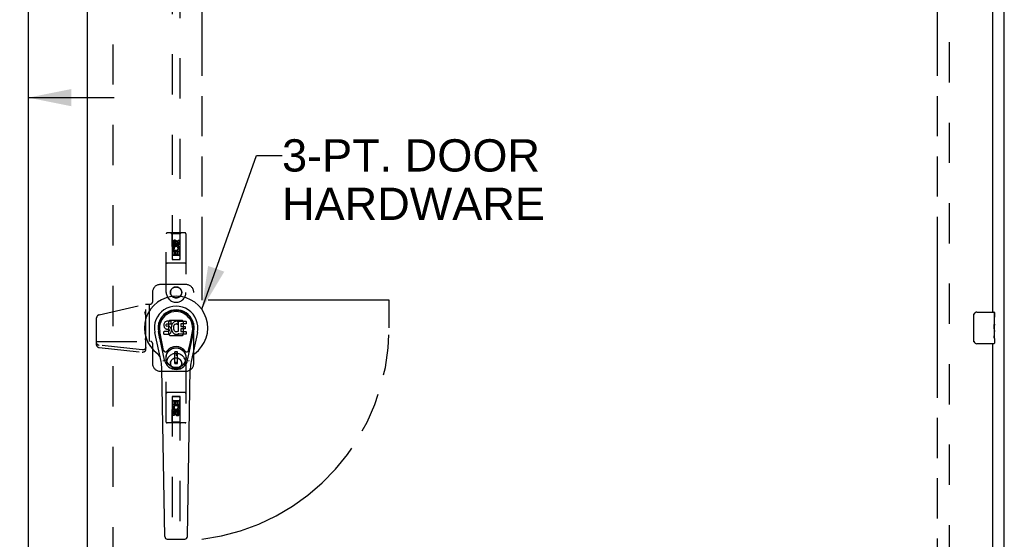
# Model space of a CAD drawing. Header units: inches. Extents: x 0 to 232, y 0 to 150.
# Tile 11 of 20: x 74 to 105, y 75 to 92. Entities that reach past the tile are written whole.
import ezdxf

# ---------------------------------------------------------------- set-up
doc = ezdxf.new("R2010")
doc.units = ezdxf.units.IN
doc.header["$LTSCALE"] = 12.75
doc.header["$MEASUREMENT"] = 0
doc.linetypes.add('HIDDEN', pattern=[0.2, 0.1, -0.1])
doc.linetypes.add('PHANTOM', pattern=[0.8, 0.45, -0.05, 0.1, -0.05, 0.1, -0.05])
doc.layers.get('0').update_dxf_attribs({"linetype": 'CONTINUOUS'})
for name, color, linetype in [('02___PRT_ALL_AXES', 7, 'CONTINUOUS'), ('AVAILABLE_DOOR_SPACE', 7, 'CONTINUOUS'), ('DEFAULT_2', 8, 'HIDDEN'), ('DIMENSIONS', 7, 'CONTINUOUS')]:
    doc.layers.add(name, color=color, linetype=linetype)
doc.styles.get("Standard").update_dxf_attribs({"font": 'arial.ttf'})
doc.dimstyles.new('DIMSTYLE_2', dxfattribs={"dimtxt": 1.063636, "dimasz": 1.363636, "dimexe": 0.09, "dimexo": 0.07, "dimgap": 0.039, "dimtad": 0, "dimtih": 1, "dimtoh": 1, "dimzin": 4, "dimdsep": 46, "dimtxsty": 'Standard', "dimblk": '_FILLED', "dimblk1": '_FILLED', "dimblk2": '_FILLED', "dimcen": 0.09, "dimazin": 1, "dimtfac": 1, "dimtdec": 3, "dimtofl": 0, "dimtmove": 0, "dimatfit": 3, "dimldrblk": '_FILLED', "dimfxl": 1, "dimtolj": 1, "dimtzin": 4, "dimarcsym": 0})
doc.dimstyles.get("Standard").update_dxf_attribs({"dimtxt": 1.159091, "dimasz": 1.363636, "dimexe": 0.09, "dimexo": 0.07, "dimgap": 0.09, "dimtad": 0, "dimtih": 1, "dimtoh": 1, "dimdec": 3, "dimzin": 4, "dimdsep": 46, "dimtxsty": 'Standard', "dimblk": '_FILLED', "dimblk1": '_FILLED', "dimblk2": '_FILLED', "dimcen": 0.09, "dimadec": 3, "dimazin": 1, "dimtp": 0.001, "dimtm": 0.001, "dimtfac": 1, "dimtdec": 3, "dimtofl": 0, "dimtmove": 0, "dimatfit": 3, "dimldrblk": '_FILLED', "dimfxl": 1, "dimtolj": 1, "dimtzin": 4, "dimarcsym": 0})

# ---------------------------------------------------------------- blocks, each defined once
blk = doc.blocks.new('_FILLED')
at = {"color": 0, "linetype": 'ByBlock'}
blk.add_solid([(0, 0), (-1, 0.2), (-1, -0.2)], dxfattribs=at)
blk = doc.blocks.new('*D10')
at = {"layer": 'DIMENSIONS', "color": 2, "linetype": 'Continuous'}
for p, q in [((70.377, 89.05), (67.962, 89.05)), ((74.002, 89.05), (76.729, 89.05))]:
    blk.add_line(p, q, dxfattribs=at)
at = {"layer": 'DIMENSIONS', "color": 2, "linetype": 'Continuous', "xscale": 1.3636363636, "yscale": 1.3636363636, "zscale": 1.3636363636}
blk.add_blockref('_FILLED', (70.377, 89.05), dxfattribs=at)
at = {"layer": 'DIMENSIONS', "color": 2, "linetype": 'Continuous', "xscale": 1.3636363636, "yscale": 1.3636363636, "zscale": 1.3636363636, "rotation": 180}
blk.add_blockref('_FILLED', (74.002, 89.05), dxfattribs=at)
at = {"layer": 'DIMENSIONS', "color": 2, "linetype": 'Continuous', "insert": (67.43, 89.582), "char_height": 1.0636, "width": 2.8904, "attachment_point": 3, "line_spacing_factor": 0.9}
blk.add_mtext('3.63', dxfattribs=at)

msp = doc.modelspace()

# ---------------------------------------------------------------- linework, layer by layer
at = {"color": 3, "linetype": 'Continuous'}
for p, q in [((104.939, 45.855), (104.939, 117.647)), ((74.002, 116.897), (74.002, 46.605)), ((75.877, 46.605), (75.877, 116.897)), ((104.564, 111.501), (104.564, 82.251)), ((104.564, 81.251), (104.564, 52.001))]:
    msp.add_line(p, q, dxfattribs=at)
at = {"color": 7, "linetype": 'Continuous'}
for p, q in [((103.969, 81.351), (103.969, 82.151)), ((104.069, 82.251), (104.609, 82.251)), ((104.624, 82.236), (104.624, 82.096)), ((78.305, 81.865), (78.303, 81.841)), ((78.303, 81.841), (78.304, 81.817)), ((78.304, 81.817), (78.308, 81.794)), ((78.31, 81.888), (78.305, 81.865)), ((78.308, 81.794), (78.316, 81.772)), ((78.319, 81.911), (78.31, 81.888)), ((78.316, 81.772), (78.329, 81.751)), ((78.333, 81.93), (78.319, 81.911)), ((78.341, 81.938), (78.333, 81.93)), ((78.351, 81.945), (78.341, 81.938)), ((78.373, 81.955), (78.351, 81.945)), ((78.396, 81.962), (78.373, 81.955)), ((78.374, 81.83), (78.375, 81.845)), ((78.375, 81.822), (78.374, 81.83)), ((78.375, 81.845), (78.377, 81.86)), ((78.377, 81.815), (78.375, 81.822)), ((78.377, 81.86), (78.38, 81.866)), ((78.381, 81.809), (78.377, 81.815)), ((78.38, 81.866), (78.386, 81.871)), ((78.388, 81.804), (78.381, 81.809)), ((78.386, 81.871), (78.4, 81.876)), ((78.402, 81.8), (78.388, 81.804)), ((78.536, 81.962), (78.396, 81.962)), ((78.4, 81.876), (78.415, 81.877)), ((78.426, 81.801), (78.402, 81.8)), ((78.415, 81.877), (78.528, 81.877)), ((78.45, 81.8), (78.426, 81.801)), ((78.474, 81.795), (78.45, 81.8)), ((78.484, 81.79), (78.474, 81.795)), ((78.494, 81.783), (78.484, 81.79)), ((78.512, 81.766), (78.494, 81.783)), ((78.525, 81.746), (78.512, 81.766)), ((78.528, 81.877), (78.533, 81.877)), ((78.533, 81.877), (78.535, 81.883)), ((78.535, 81.883), (78.536, 81.895)), ((78.54, 81.798), (78.535, 81.754)), ((78.537, 81.919), (78.536, 81.962)), ((78.536, 81.895), (78.537, 81.919)), ((78.544, 81.82), (78.54, 81.798)), ((78.55, 81.841), (78.544, 81.82)), ((78.558, 81.862), (78.55, 81.841)), ((78.569, 81.882), (78.558, 81.862)), ((78.582, 81.9), (78.569, 81.882)), ((78.597, 81.916), (78.582, 81.9)), ((78.613, 81.932), (78.597, 81.916)), ((78.605, 81.769), (78.604, 81.742)), ((78.608, 81.796), (78.605, 81.769)), ((78.612, 81.809), (78.608, 81.796)), ((78.618, 81.821), (78.612, 81.809)), ((78.631, 81.945), (78.613, 81.932)), ((78.632, 81.844), (78.618, 81.821)), ((78.652, 81.953), (78.631, 81.945)), ((78.64, 81.854), (78.632, 81.844)), ((78.651, 81.862), (78.64, 81.854)), ((78.676, 81.872), (78.651, 81.862)), ((78.674, 81.958), (78.652, 81.953)), ((78.696, 81.961), (78.674, 81.958)), ((78.689, 81.875), (78.676, 81.872)), ((78.702, 81.875), (78.689, 81.875)), ((78.718, 81.96), (78.696, 81.961)), ((78.715, 81.872), (78.702, 81.875)), ((78.728, 81.867), (78.715, 81.872)), ((78.729, 81.958), (78.718, 81.96)), ((78.74, 81.955), (78.729, 81.958)), ((78.76, 81.938), (78.734, 81.87)), ((78.759, 81.943), (78.74, 81.955)), ((78.769, 81.635), (78.769, 81.96)), ((78.769, 81.96), (79.006, 81.96)), ((78.839, 81.872), (78.839, 81.805)), ((79.006, 81.877), (78.843, 81.877)), ((78.843, 81.8), (78.975, 81.8)), ((78.979, 81.796), (78.979, 81.723)), ((79.01, 81.956), (79.01, 81.881)), ((104.624, 81.866), (104.624, 81.835)), ((78.213, 80.681), (78.015, 81.607)), ((78.323, 80.728), (78.131, 81.632)), ((78.179, 81.405), (78.135, 81.632)), ((78.246, 81.258), (78.172, 81.64)), ((78.305, 81.555), (78.305, 81.63)), ((78.369, 81.635), (78.31, 81.635)), ((78.31, 81.551), (78.454, 81.551)), ((78.329, 81.751), (78.345, 81.734)), ((78.345, 81.734), (78.365, 81.721)), ((78.365, 81.721), (78.376, 81.717)), ((78.43, 81.636), (78.369, 81.635)), ((78.376, 81.717), (78.388, 81.715)), ((78.388, 81.715), (78.435, 81.714)), ((78.445, 81.637), (78.43, 81.636)), ((78.435, 81.714), (78.443, 81.714)), ((78.443, 81.714), (78.45, 81.711)), ((78.452, 81.64), (78.445, 81.637)), ((78.45, 81.711), (78.456, 81.707)), ((78.457, 81.645), (78.452, 81.64)), ((78.454, 81.551), (78.466, 81.552)), ((78.456, 81.707), (78.461, 81.701)), ((78.466, 81.658), (78.457, 81.645)), ((78.461, 81.701), (78.467, 81.687)), ((78.469, 81.664), (78.466, 81.658)), ((78.466, 81.552), (78.477, 81.556)), ((78.467, 81.687), (78.47, 81.672)), ((78.47, 81.672), (78.469, 81.664)), ((78.477, 81.556), (78.497, 81.57)), ((78.497, 81.57), (78.514, 81.587)), ((78.514, 81.587), (78.521, 81.597)), ((78.521, 81.597), (78.526, 81.608)), ((78.534, 81.724), (78.525, 81.746)), ((78.526, 81.608), (78.535, 81.63)), ((78.54, 81.701), (78.534, 81.724)), ((78.535, 81.754), (78.536, 81.731)), ((78.535, 81.63), (78.541, 81.653)), ((78.536, 81.731), (78.539, 81.709)), ((78.539, 81.709), (78.544, 81.687)), ((78.543, 81.677), (78.54, 81.701)), ((78.541, 81.653), (78.543, 81.677)), ((78.544, 81.687), (78.551, 81.666)), ((78.551, 81.666), (78.572, 81.627)), ((78.572, 81.627), (78.585, 81.609)), ((78.585, 81.609), (78.599, 81.592)), ((78.599, 81.592), (78.616, 81.577)), ((78.604, 81.742), (78.606, 81.729)), ((78.606, 81.729), (78.609, 81.716)), ((78.609, 81.716), (78.619, 81.692)), ((78.616, 81.577), (78.633, 81.563)), ((78.619, 81.692), (78.632, 81.668)), ((78.632, 81.668), (78.641, 81.658)), ((78.633, 81.563), (78.643, 81.558)), ((78.641, 81.658), (78.651, 81.65)), ((78.643, 81.558), (78.654, 81.555)), ((78.651, 81.65), (78.662, 81.642)), ((78.654, 81.555), (78.676, 81.549)), ((78.662, 81.642), (78.675, 81.637)), ((78.675, 81.637), (78.688, 81.635)), ((78.676, 81.549), (78.698, 81.546)), ((78.688, 81.635), (78.701, 81.634)), ((78.698, 81.546), (78.72, 81.55)), ((78.701, 81.634), (78.715, 81.636)), ((78.715, 81.636), (78.727, 81.64)), ((78.72, 81.55), (78.741, 81.556)), ((78.727, 81.64), (78.739, 81.646)), ((78.739, 81.646), (78.75, 81.653)), ((78.741, 81.556), (78.76, 81.568)), ((78.757, 81.652), (78.769, 81.635)), ((78.76, 81.568), (78.76, 81.568)), ((78.771, 81.568), (78.76, 81.568)), ((78.771, 81.555), (78.771, 81.568)), ((79.006, 81.551), (78.775, 81.551)), ((78.84, 81.714), (78.84, 81.636)), ((78.975, 81.718), (78.845, 81.718)), ((78.845, 81.632), (79.006, 81.632)), ((79.011, 81.627), (79.011, 81.555)), ((79.055, 80.728), (79.247, 81.632)), ((79.132, 81.258), (79.206, 81.64)), ((79.363, 81.607), (79.166, 80.681)), ((79.199, 81.405), (79.243, 81.632)), ((104.624, 81.669), (104.624, 81.635)), ((78.294, 81.033), (78.246, 81.258)), ((79.084, 81.033), (79.132, 81.258)), ((104.609, 81.251), (104.069, 81.251)), ((104.624, 81.411), (104.624, 81.266)), ((78.644, 80.619), (78.644, 80.993)), ((78.734, 80.993), (78.644, 80.993)), ((78.644, 80.954), (78.734, 80.954)), ((78.695, 80.954), (78.695, 80.875)), ((78.734, 80.875), (78.695, 80.875)), ((78.734, 80.619), (78.734, 80.993)), ((78.734, 80.658), (78.644, 80.658)), ((78.644, 80.619), (78.734, 80.619)), ((78.331, 75.135), (78.238, 80.455)), ((79.047, 75.135), (79.14, 80.455)), ((78.41, 75.058), (78.968, 75.058))]:
    msp.add_line(p, q, dxfattribs=at)
for points in [[(103.969, 82.151), (103.969, 82.157), (103.97, 82.163), (103.971, 82.169), (103.972, 82.175), (103.974, 82.181), (103.976, 82.187)], [(103.976, 81.314), (103.974, 81.32), (103.972, 81.326), (103.971, 81.332), (103.97, 81.338), (103.969, 81.344), (103.969, 81.351)], [(78.291, 80.698), (78.289, 80.703), (78.287, 80.709), (78.286, 80.714), (78.285, 80.72)], [(79.093, 80.72), (79.092, 80.714), (79.091, 80.709), (79.089, 80.703), (79.087, 80.698)]]:
    msp.add_lwpolyline(points, dxfattribs=at)
for radius in [0.317, 0.313]:
    msp.add_circle((78.689, 80.806), radius, dxfattribs=at)
for centre, radius, start, end in [((78.689, 81.751), 1.004, 305.5066, 234.4934), ((78.689, 81.751), 0.689, 347.9703, 192.0297), ((78.689, 81.751), 0.571, 347.9703, 192.0297), ((78.689, 81.741), 0.527, 348.9402, 191.0594), ((104.069, 82.151), 0.1, 90, 158.7946), ((104.609, 82.236), 0.015, 0, 90), ((78.73, 81.871), 0.00448, 246.1578, 339.0016), ((78.756, 81.939), 0.00448, 339.0016, 51.8729), ((78.843, 81.872), 0.00448, 90, 180), ((78.843, 81.805), 0.00448, 180, 270), ((78.975, 81.796), 0.00448, 0, 90), ((79.006, 81.956), 0.00448, 0, 90), ((79.006, 81.881), 0.00448, 270, 360), ((78.31, 81.63), 0.00448, 90, 180.0119), ((78.31, 81.555), 0.00483, 180, 270), ((78.753, 81.65), 0.00448, 34.0893, 127.3444), ((78.775, 81.555), 0.00448, 180, 270), ((78.845, 81.714), 0.00448, 90, 180), ((78.845, 81.636), 0.00448, 180, 270), ((78.975, 81.723), 0.00448, 270, 360), ((79.006, 81.627), 0.00448, 0, 90), ((79.006, 81.555), 0.00448, 270, 360), ((78.689, 80.806), 0.354, 35.4237, 144.5763), ((104.069, 81.351), 0.1, 201.1999, 270), ((104.609, 81.266), 0.015, 270, 360), ((77.992, 80.773), 0.197, 12.0297, 54.4934), ((78.352, 81.046), 0.0591, 192.0297, 324.5763), ((79.026, 81.046), 0.0591, 215.4237, 347.9703), ((79.386, 80.773), 0.197, 125.5066, 167.9703), ((77.057, 80.435), 1.181, 1, 12.0297), ((78.689, 80.806), 0.374, 192.0297, 347.9703), ((80.321, 80.435), 1.181, 167.9703, 179), ((78.41, 75.136), 0.0787, 181, 270), ((78.968, 75.136), 0.0787, 270, 359)]:
    msp.add_arc(centre, radius, start, end, dxfattribs=at)
msp.add_ellipse((78.689, 81.741), major_axis=(0, 0.565), ratio=0.999848, start_param=-1.76365, end_param=1.76365, dxfattribs=at)
at = {"layer": '02___PRT_ALL_AXES', "color": 8, "linetype": 'HIDDEN'}
for p, q in [((78.582, 84.373), (78.582, 84.466)), ((78.625, 84.373), (78.582, 84.373)), ((78.625, 84.466), (78.625, 84.373)), ((78.669, 84.437), (78.669, 84.466)), ((78.71, 84.48), (78.71, 84.433)), ((78.753, 84.437), (78.753, 84.53)), ((78.753, 84.53), (78.796, 84.53)), ((78.796, 84.53), (78.796, 84.437)), ((78.582, 84.061), (78.582, 84.217)), ((78.582, 84.217), (78.76, 84.217)), ((78.625, 84.061), (78.582, 84.061)), ((78.63, 84.241), (78.591, 84.225)), ((78.625, 84.174), (78.625, 84.061)), ((78.667, 84.174), (78.625, 84.174)), ((78.667, 84.082), (78.667, 84.174)), ((78.71, 84.082), (78.667, 84.082)), ((78.71, 84.174), (78.71, 84.082)), ((78.753, 84.174), (78.71, 84.174)), ((78.76, 84.217), (78.741, 84.23)), ((78.753, 84.061), (78.753, 84.174)), ((78.796, 84.061), (78.753, 84.061)), ((78.785, 84.221), (78.783, 84.217)), ((78.783, 84.217), (78.796, 84.217)), ((78.796, 84.217), (78.796, 84.061)), ((78.453, 81.944), (78.453, 81.557)), ((78.484, 81.982), (78.457, 81.956)), ((78.883, 81.987), (78.495, 81.987)), ((78.921, 81.956), (78.894, 81.982)), ((78.926, 81.557), (78.926, 81.944)), ((78.457, 81.545), (78.484, 81.519)), ((78.495, 81.514), (78.883, 81.514)), ((78.894, 81.519), (78.921, 81.545)), ((78.582, 79.284), (78.582, 79.44)), ((78.582, 79.44), (78.625, 79.44)), ((78.595, 79.284), (78.582, 79.284)), ((78.593, 79.281), (78.595, 79.284)), ((78.796, 79.284), (78.618, 79.284)), ((78.618, 79.284), (78.637, 79.271)), ((78.625, 79.44), (78.625, 79.327)), ((78.625, 79.327), (78.668, 79.327)), ((78.668, 79.327), (78.668, 79.419)), ((78.668, 79.419), (78.711, 79.419)), ((78.711, 79.419), (78.711, 79.327)), ((78.711, 79.327), (78.753, 79.327)), ((78.748, 79.26), (78.787, 79.277)), ((78.753, 79.327), (78.753, 79.44)), ((78.753, 79.44), (78.796, 79.44)), ((78.796, 79.44), (78.796, 79.284)), ((78.582, 78.972), (78.582, 79.064)), ((78.625, 78.972), (78.582, 78.972)), ((78.625, 79.064), (78.625, 78.972)), ((78.668, 79.022), (78.668, 79.068)), ((78.709, 79.064), (78.709, 79.035)), ((78.753, 79.035), (78.753, 79.128)), ((78.753, 79.128), (78.796, 79.128)), ((78.796, 79.128), (78.796, 79.035))]:
    msp.add_line(p, q, dxfattribs=at)
at = {"layer": '02___PRT_ALL_AXES', "color": 7, "linetype": 'Continuous'}
for p, q in [((104.624, 82.096), (104.617, 82.096)), ((104.617, 82.096), (104.617, 81.866)), ((104.624, 81.672), (104.624, 82.236)), ((104.624, 81.929), (104.617, 81.929)), ((104.624, 81.866), (104.617, 81.866)), ((104.624, 81.83), (104.618, 81.83)), ((104.624, 81.635), (104.617, 81.635)), ((104.617, 81.635), (104.617, 81.499)), ((104.618, 81.468), (104.624, 81.468)), ((104.623, 81.696), (104.621, 81.718)), ((104.622, 81.698), (104.624, 81.698)), ((104.624, 81.412), (104.624, 81.669)), ((104.624, 81.411), (104.624, 81.266))]:
    msp.add_line(p, q, dxfattribs=at)
for points in [[(104.621, 81.718), (104.62, 81.73), (104.619, 81.742), (104.618, 81.754), (104.618, 81.767), (104.617, 81.78), (104.617, 81.793), (104.617, 81.805), (104.618, 81.818), (104.618, 81.831), (104.619, 81.843), (104.62, 81.855)], [(104.619, 81.463), (104.618, 81.471), (104.618, 81.481), (104.617, 81.49), (104.617, 81.499)], [(104.621, 81.438), (104.62, 81.446), (104.62, 81.454), (104.619, 81.463)], [(104.624, 81.669), (104.624, 81.677), (104.623, 81.686), (104.623, 81.696)], [(104.624, 81.411), (104.624, 81.415), (104.624, 81.42), (104.623, 81.425), (104.621, 81.438)]]:
    msp.add_lwpolyline(points, dxfattribs=at)
at = {"layer": '02___PRT_ALL_AXES', "color": 8, "linetype": 'HIDDEN'}
for centre, radius in [((78.689, 84.423), 0.085), ((78.689, 82.876), 0.172), ((78.689, 80.626), 0.172), ((78.689, 79.078), 0.085)]:
    msp.add_circle(centre, radius, dxfattribs=at)
for centre, radius, start, end in [((78.647, 84.466), 0.0644, 12.2995, 180.0775), ((78.689, 84.267), 0.107, 334.2636, 203.4027), ((78.647, 84.466), 0.0219, 359.9011, 180), ((78.689, 84.267), 0.0639, 324.8895, 203.4026), ((78.732, 84.437), 0.0635, 180, 360), ((78.731, 84.437), 0.0219, 190.307, 360), ((78.469, 81.944), 0.016, 135, 180), ((78.495, 81.971), 0.016, 90, 135), ((78.883, 81.971), 0.016, 45, 90), ((78.91, 81.944), 0.016, 0, 45), ((78.469, 81.557), 0.016, 180, 225), ((78.495, 81.53), 0.016, 225, 270), ((78.883, 81.53), 0.016, 270, 315), ((78.91, 81.557), 0.016, 315, 360), ((78.689, 79.234), 0.107, 154.2636, 23.4027), ((78.689, 79.234), 0.0639, 144.8895, 23.4026), ((78.646, 79.064), 0.0635, 0, 180), ((78.647, 79.064), 0.0219, 10.307, 180), ((78.731, 79.035), 0.0644, 192.2995, 0.0775), ((78.731, 79.035), 0.0219, 179.9011, 360)]:
    msp.add_arc(centre, radius, start, end, dxfattribs=at)
at = {"layer": '02___PRT_ALL_AXES', "color": 7, "linetype": 'Continuous'}
msp.add_ellipse((104.361, 81.835), major_axis=(0.263, 0), ratio=0.432808, start_param=0, end_param=0.179988, dxfattribs=at)
at = {"layer": 'AVAILABLE_DOOR_SPACE', "color": 4, "linetype": 'PHANTOM'}
for p, q in [((79.502, 115.876), (79.502, 82.626)), ((102.814, 115.876), (102.814, 47.626)), ((85.439, 82.626), (79.502, 82.626)), ((85.439, 81.751), (85.439, 82.626))]:
    msp.add_line(p, q, dxfattribs=at)
msp.add_arc((78.689, 81.751), 6.75, 276.9135, 360, dxfattribs=at)
at = {"layer": 'DEFAULT_2', "color": 8, "linetype": 'HIDDEN'}
for p, q in [((76.689, 116.236), (76.689, 47.266)), ((103.189, 116.303), (103.189, 47.199)), ((78.564, 115.923), (78.564, 83.921)), ((78.814, 83.921), (78.814, 115.923)), ((78.377, 82.876), (78.377, 84.733)), ((78.972, 84.763), (78.407, 84.763)), ((78.559, 84.733), (78.529, 84.763)), ((78.559, 84.733), (78.563, 83.923)), ((78.819, 84.733), (78.559, 84.733)), ((78.816, 83.923), (78.819, 84.733)), ((78.819, 84.733), (78.849, 84.763)), ((79.002, 84.733), (79.002, 82.876)), ((78.689, 84.495), (78.627, 84.459)), ((78.627, 84.459), (78.627, 84.387)), ((78.627, 84.459), (78.637, 84.453)), ((78.627, 84.387), (78.637, 84.392)), ((78.627, 84.387), (78.689, 84.351)), ((78.689, 84.483), (78.637, 84.453)), ((78.637, 84.453), (78.637, 84.392)), ((78.637, 84.392), (78.689, 84.362)), ((78.689, 84.495), (78.689, 84.483)), ((78.752, 84.459), (78.689, 84.495)), ((78.742, 84.453), (78.689, 84.483)), ((78.689, 84.362), (78.742, 84.392)), ((78.689, 84.351), (78.752, 84.387)), ((78.689, 84.351), (78.689, 84.362)), ((78.752, 84.459), (78.742, 84.453)), ((78.742, 84.392), (78.742, 84.453)), ((78.752, 84.387), (78.742, 84.392)), ((78.752, 84.387), (78.752, 84.459)), ((78.817, 84.173), (78.561, 84.173)), ((78.774, 84.048), (78.604, 84.048)), ((78.972, 83.798), (78.407, 83.798)), ((78.563, 83.923), (78.816, 83.923)), ((78.564, 83.924), (78.814, 83.924)), ((78.564, 83.921), (78.814, 83.921)), ((78.999, 83.126), (78.189, 83.126)), ((77.939, 82.876), (77.939, 82.566)), ((79.249, 80.626), (79.249, 82.876)), ((76.246, 82.164), (77.719, 82.506)), ((77.719, 82.506), (77.879, 82.506)), ((77.728, 81.06), (77.728, 82.506)), ((77.832, 82.506), (77.832, 81.324)), ((77.701, 82.253), (77.698, 82.261)), ((76.169, 81.202), (76.169, 82.066)), ((76.169, 81.324), (77.879, 81.324)), ((77.614, 81.056), (76.255, 81.198)), ((77.698, 81.393), (77.728, 81.393)), ((77.939, 81.264), (77.939, 80.626)), ((76.255, 81.129), (77.614, 80.986)), ((78.377, 78.768), (78.377, 80.626)), ((79.002, 80.626), (79.002, 78.768)), ((78.189, 80.376), (78.999, 80.376)), ((78.972, 79.703), (78.407, 79.703)), ((78.563, 79.578), (78.559, 78.768)), ((78.563, 79.578), (78.816, 79.578)), ((78.564, 79.58), (78.564, 47.578)), ((78.814, 79.58), (78.564, 79.58)), ((78.814, 47.578), (78.814, 79.58)), ((78.819, 78.768), (78.816, 79.578)), ((78.561, 79.328), (78.817, 79.328)), ((78.814, 79.577), (78.564, 79.577)), ((78.604, 79.453), (78.774, 79.453)), ((78.689, 79.151), (78.627, 79.115)), ((78.627, 79.115), (78.627, 79.042)), ((78.627, 79.115), (78.637, 79.109)), ((78.627, 79.042), (78.637, 79.048)), ((78.627, 79.042), (78.689, 79.006)), ((78.689, 79.139), (78.637, 79.109)), ((78.637, 79.109), (78.637, 79.048)), ((78.637, 79.048), (78.689, 79.018)), ((78.689, 79.151), (78.689, 79.139)), ((78.752, 79.115), (78.689, 79.151)), ((78.742, 79.109), (78.689, 79.139)), ((78.689, 79.018), (78.742, 79.048)), ((78.689, 79.006), (78.752, 79.042)), ((78.689, 79.006), (78.689, 79.018)), ((78.752, 79.115), (78.742, 79.109)), ((78.742, 79.048), (78.742, 79.109)), ((78.752, 79.042), (78.742, 79.048)), ((78.752, 79.042), (78.752, 79.115)), ((78.972, 78.738), (78.407, 78.738)), ((78.559, 78.768), (78.529, 78.738)), ((78.819, 78.768), (78.559, 78.768)), ((78.819, 78.768), (78.849, 78.738))]:
    msp.add_line(p, q, dxfattribs=at)
for points in [[(77.728, 82.121), (77.728, 82.132), (77.727, 82.142), (77.726, 82.152), (77.725, 82.161), (77.723, 82.169), (77.721, 82.178), (77.719, 82.186), (77.717, 82.194), (77.715, 82.203), (77.713, 82.211), (77.711, 82.22), (77.708, 82.228), (77.706, 82.236), (77.701, 82.253)], [(76.255, 81.198), (76.243, 81.2), (76.232, 81.203), (76.221, 81.207), (76.211, 81.211), (76.202, 81.217), (76.194, 81.223), (76.186, 81.23), (76.18, 81.238), (76.175, 81.246), (76.172, 81.254), (76.17, 81.263), (76.169, 81.272)], [(76.169, 81.202), (76.17, 81.193), (76.172, 81.185), (76.175, 81.176), (76.18, 81.168), (76.186, 81.161), (76.194, 81.154), (76.202, 81.147), (76.211, 81.142), (76.221, 81.137), (76.232, 81.133), (76.243, 81.131), (76.255, 81.129)], [(77.728, 81.129), (77.727, 81.12), (77.725, 81.111), (77.721, 81.103), (77.716, 81.095), (77.71, 81.087), (77.702, 81.08), (77.694, 81.073), (77.684, 81.068), (77.673, 81.063), (77.662, 81.06), (77.65, 81.057), (77.638, 81.056), (77.626, 81.055), (77.614, 81.056)], [(77.614, 80.986), (77.626, 80.986), (77.638, 80.986), (77.65, 80.987), (77.662, 80.99), (77.673, 80.994), (77.684, 80.998), (77.694, 81.004), (77.702, 81.01), (77.71, 81.017), (77.716, 81.025), (77.721, 81.033), (77.725, 81.042), (77.727, 81.051), (77.728, 81.06)]]:
    msp.add_lwpolyline(points, dxfattribs=at)
for centre, radius in [((78.689, 84.423), 0.0845), ((78.689, 82.876), 0.18), ((78.689, 80.626), 0.18), ((78.689, 79.078), 0.0845)]:
    msp.add_circle(centre, radius, dxfattribs=at)
for centre, radius, start, end in [((78.407, 84.733), 0.03, 90, 180), ((78.972, 84.733), 0.03, 0, 90), ((78.604, 84.008), 0.04, 90, 180), ((78.604, 83.963), 0.04, 180, 270), ((78.774, 84.008), 0.04, 0, 90), ((78.774, 83.963), 0.04, 270, 360), ((78.407, 83.828), 0.03, 180, 270), ((78.972, 83.828), 0.03, 270, 360), ((78.189, 82.876), 0.25, 90, 180), ((78.999, 82.876), 0.25, 0, 90), ((78.689, 82.876), 0.312, 180, 360), ((77.879, 82.566), 0.06, 270, 360), ((76.269, 82.066), 0.1, 103.0756, 180), ((77.879, 81.264), 0.06, 0, 90), ((78.689, 80.626), 0.312, 0, 180), ((78.189, 80.626), 0.25, 180, 270), ((78.999, 80.626), 0.25, 270, 360), ((78.407, 79.673), 0.03, 90, 180), ((78.604, 79.538), 0.04, 90, 180), ((78.774, 79.538), 0.04, 0, 90), ((78.972, 79.673), 0.03, 0, 90), ((78.604, 79.493), 0.04, 180, 270), ((78.774, 79.493), 0.04, 270, 360), ((78.407, 78.768), 0.03, 180, 270), ((78.972, 78.768), 0.03, 270, 360)]:
    msp.add_arc(centre, radius, start, end, dxfattribs=at)
msp.add_ellipse((77.698, 81.438), major_axis=(0, 0.0448), ratio=0.669131, start_param=3.141593, end_param=4.712389, dxfattribs=at)

# ---------------------------------------------------------------- texts
at = {"layer": 'DIMENSIONS', "color": 2, "linetype": 'Continuous', "insert": (82.047, 87.73), "char_height": 1.0227, "width": 8.31869, "attachment_point": 1, "line_spacing_factor": 0.9}
msp.add_mtext('3-PT. DOOR\\PHARDWARE', dxfattribs=at)

# ---------------------------------------------------------------- dimensions: what is measured, and where the dimension line sits
at = {"layer": 'DIMENSIONS', "color": 2, "linetype": 'Continuous'}
dim = msp.add_linear_dim(base=(74.001531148, 89.050024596), p1=(70.376531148, 115.875612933), p2=(74.001531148, 46.624612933), dimstyle='DIMSTYLE_2', dxfattribs=at)
dim.commit()
dim.dimension.update_dxf_attribs({"geometry": '*D10', "text_midpoint": (65.983814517, 89.044094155), "dimtype": 160})

# ---------------------------------------------------------------- leaders
at = {"layer": 'DIMENSIONS', "color": 2, "linetype": 'Continuous', "annotation_type": 0, "has_hookline": 1, "hookline_direction": 1, "text_width": 8.143}
msp.add_leader([(79.502, 82.34), (81.242, 87.219), (82.047, 87.219)], dimstyle='Standard', override={"dimtad": 0}, dxfattribs=at)

doc.saveas('drawing.dxf')
